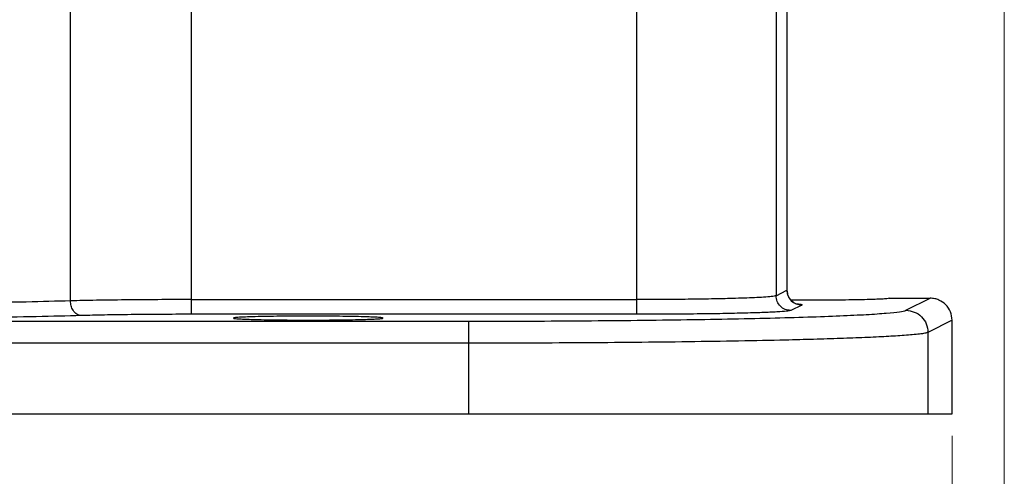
# Model space of a CAD drawing. Header units: inches. Extents: x 0.6 to 16.3, y 0.2 to 11.5.
# Tile 4 of 18: x 5.6 to 7.4, y 4.1 to 5. Entities that reach past the tile are written whole.
import ezdxf

# ---------------------------------------------------------------- set-up
doc = ezdxf.new("R2010")
doc.units = ezdxf.units.IN
doc.header["$MEASUREMENT"] = 0
doc.styles.add('SLDTEXTSTYLE0', font='TXT', dxfattribs={"width": 0.75})
doc.dimstyles.new('SLDDIMSTYLE1', dxfattribs={"dimtxt": 0.137795, "dimasz": 0.14, "dimexe": 0, "dimexo": 0.0625, "dimgap": 0.034449, "dimtad": 0, "dimdec": 1, "dimlfac": 1.5, "dimrnd": 1e-09, "dimzin": 12, "dimdsep": 46, "dimtxsty": 'SLDTEXTSTYLE0', "dimblk1": 'CLOSED', "dimblk2": 'CLOSED', "dimsah": 1, "dimcen": 0.09, "dimadec": 0, "dimazin": 3, "dimtfac": 1, "dimtofl": 0, "dimtmove": 0, "dimatfit": 3, "dimldrblk": 'CLOSED', "dimfxl": 0, "dimfrac": 2, "dimtolj": 1, "dimtzin": 12, "dimarcsym": 0})
doc.dimstyles.new('SLDDIMSTYLE3', dxfattribs={"dimtxt": 0.137795, "dimasz": 0.14, "dimexe": 0, "dimexo": 0.0625, "dimgap": 0.034449, "dimtad": 0, "dimdec": 1, "dimlfac": 1.5, "dimrnd": 1e-09, "dimzin": 12, "dimdsep": 46, "dimtxsty": 'SLDTEXTSTYLE0', "dimblk1": 'CLOSED', "dimblk2": 'CLOSED', "dimsah": 1, "dimcen": 0.09, "dimadec": 0, "dimazin": 3, "dimtfac": 1, "dimtdec": 1, "dimtofl": 0, "dimtmove": 0, "dimatfit": 3, "dimldrblk": 'CLOSED', "dimfxl": 0, "dimfrac": 2, "dimtolj": 1, "dimtzin": 12, "dimarcsym": 0})

# ---------------------------------------------------------------- blocks, each defined once
blk = doc.blocks.new('_Closed')
at = {"color": 0, "linetype": 'ByBlock', "lineweight": -2}
for p, q in [((-1, 0.166667), (0, 0)), ((-1, 0.166667), (-1, -0.166667)), ((0, 0), (-1, -0.166667)), ((0, 0), (-1, 0))]:
    blk.add_line(p, q, dxfattribs=at)
blk = doc.blocks.new('_D_5')
at = {"color": 7, "linetype": 'Continuous', "lineweight": 0}
for p, q in [((5.2159, 4.4866), (5.2159, 3.4776)), ((7.2993, 4.2059), (7.2993, 3.4776)), ((5.7587, 3.7154), (5.7167, 3.7154)), ((5.7167, 3.7154), (5.7167, 3.4967)), ((5.9623, 3.7154), (6.0043, 3.7154)), ((6.0043, 3.7154), (6.0043, 3.4967)), ((5.2159, 3.517), (5.5959, 3.517)), ((7.2993, 3.517), (6.1251, 3.517)), ((5.7167, 3.4967), (5.7587, 3.4967)), ((6.0043, 3.4967), (5.9623, 3.4967))]:
    blk.add_line(p, q, dxfattribs=at)
at = {"color": 7, "linetype": 'Continuous', "lineweight": 18, "xscale": 0.14, "yscale": 0.14, "rotation": 180.0000000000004}
blk.add_blockref('_Closed', (5.2159, 3.517, -0.3275), dxfattribs=at)
at = {"color": 7, "linetype": 'Continuous', "lineweight": 18, "xscale": 0.14, "yscale": 0.14}
blk.add_blockref('_Closed', (7.2993, 3.517, -0.3275), dxfattribs=at)
at = {"color": 7, "linetype": 'Continuous', "lineweight": 18, "char_height": 0.1378, "attachment_point": 1, "style": 'SLDTEXTSTYLE0'}
for s, insert in [('79', (5.7587, 3.6743)), ('3.1', (5.7332, 3.4681))]:
    blk.add_mtext(s, dxfattribs=dict(at, insert=insert))
blk = doc.blocks.new('_D_6')
at = {"color": 7, "linetype": 'Continuous', "lineweight": 0}
for p, q in [((7.3937, 5.4602), (7.3937, 3.0039)), ((5.2159, 4.4866), (5.2159, 3.0039)), ((6.1362, 3.2417), (6.0942, 3.2417)), ((6.0942, 3.2417), (6.0942, 3.023)), ((6.3398, 3.2417), (6.3818, 3.2417)), ((6.3818, 3.2417), (6.3818, 3.023)), ((5.2159, 3.0433), (5.9734, 3.0433)), ((7.3937, 3.0433), (6.5026, 3.0433)), ((6.0942, 3.023), (6.1362, 3.023)), ((6.3818, 3.023), (6.3398, 3.023))]:
    blk.add_line(p, q, dxfattribs=at)
at = {"color": 7, "linetype": 'Continuous', "lineweight": 18, "xscale": 0.14, "yscale": 0.14, "rotation": 180.0000000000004}
blk.add_blockref('_Closed', (5.2159, 3.0433, -0.3275), dxfattribs=at)
at = {"color": 7, "linetype": 'Continuous', "lineweight": 18, "xscale": 0.14, "yscale": 0.14}
blk.add_blockref('_Closed', (7.3937, 3.0433, -0.3275), dxfattribs=at)
at = {"color": 7, "linetype": 'Continuous', "lineweight": 18, "char_height": 0.1378, "attachment_point": 1, "style": 'SLDTEXTSTYLE0'}
for s, insert in [('83', (6.1362, 3.2006)), ('3.3', (6.1107, 2.9944))]:
    blk.add_mtext(s, dxfattribs=dict(at, insert=insert))

msp = doc.modelspace()

# ---------------------------------------------------------------- linework, layer by layer
at = {"color": 7, "linetype": 'Continuous', "lineweight": 25}
for p, q in [((6.9999, 5.187), (6.9999, 4.4693)), ((7.0003, 4.4693), (7.0003, 5.1873)), ((5.7016, 4.4501), (5.7016, 5.0306)), ((5.921, 4.4525), (5.921, 4.9989)), ((6.7271, 4.9989), (6.7271, 4.4525)), ((6.9801, 4.9823), (6.9801, 4.4594)), ((6.9801, 4.4594), (6.9999, 4.4693)), ((7.0003, 4.4692), (7.0003, 4.4693)), ((5.921, 4.4525), (6.7271, 4.4525)), ((7.0266, 4.4426), (7.0068, 4.4327)), ((7.1849, 4.4549), (7.2593, 4.4549)), ((7.2155, 4.433), (7.2593, 4.4549)), ((6.7271, 4.4258), (5.921, 4.4258)), ((4.0086, 4.4134), (6.4232, 4.4134)), ((7.2993, 4.415), (7.2554, 4.3931)), ((7.2993, 4.2453), (7.2993, 4.415)), ((7.2554, 4.3931), (7.2554, 4.2453)), ((6.4232, 4.3734), (4.0086, 4.3734)), ((6.4232, 4.3734), (6.4232, 4.2453)), ((4.0086, 4.2453), (6.4232, 4.2453)), ((6.4232, 4.2453), (7.2554, 4.2453)), ((7.2554, 4.2453), (7.2993, 4.2453))]:
    msp.add_line(p, q, dxfattribs=at)
for points in [[(6.9999, 4.4693), (7.0003, 4.4658), (7.0011, 4.4588), (7.0073, 4.45), (7.0161, 4.4439), (7.0231, 4.443), (7.0266, 4.4426)], [(5.921, 4.4258), (5.921, 4.4263), (5.921, 4.4272), (5.921, 4.4334), (5.921, 4.4421), (5.921, 4.449), (5.921, 4.4525)], [(6.7271, 4.4525), (6.7271, 4.449), (6.7271, 4.4421), (6.7271, 4.4334), (6.7271, 4.4272), (6.7271, 4.4263), (6.7271, 4.4258)], [(7.0068, 4.4327), (7.0033, 4.4331), (6.9963, 4.434), (6.9875, 4.4401), (6.9813, 4.4489), (6.9805, 4.4559), (6.9801, 4.4594)], [(7.2155, 4.433), (7.2207, 4.4324), (7.2311, 4.4312), (7.2443, 4.422), (7.2536, 4.4088), (7.2548, 4.3983), (7.2554, 4.3931)], [(6.4232, 4.4134), (6.4232, 4.4126), (6.4232, 4.4112), (6.4232, 4.4019), (6.4232, 4.3888), (6.4232, 4.3785), (6.4232, 4.3734)]]:
    msp.add_open_spline(points, degree=3, dxfattribs=at)
for points, knots in [([(7.0124, 4.4473), (7.0124, 4.4474), (7.0122, 4.4476), (7.01, 4.449), (7.0078, 4.451), (7.0064, 4.4525), (7.005, 4.4542), (7.0037, 4.4562), (7.0026, 4.4582), (7.0007, 4.4629), (7.0005, 4.4666), (7.0003, 4.4697)], [0, 0, 0, 0, 0.173437, 0.40557, 0.487967, 0.553664, 0.60808, 0.657168, 0.70611, 0.758063, 1, 1, 1, 1]), ([(5.7016, 4.4501), (5.6759, 4.4494), (5.6259, 4.448), (5.5329, 4.4466), (5.4331, 4.4456), (5.3626, 4.4455), (5.3277, 4.4455)], [0, 0, 0, 0, 0.256485, 0.500028, 0.751903, 1, 1, 1, 1]), ([(5.921, 4.4525), (5.9005, 4.4524), (5.8592, 4.4524), (5.8006, 4.4519), (5.746, 4.4512), (5.7167, 4.4505), (5.7016, 4.4501)], [0, 0, 0, 0, 0.24812, 0.49998, 0.743524, 1, 1, 1, 1]), ([(5.7216, 4.4234), (5.7187, 4.424), (5.7129, 4.4251), (5.7064, 4.4323), (5.7024, 4.441), (5.7019, 4.4471), (5.7016, 4.4501)], [0, 0, 0, 0, 0.279634, 0.559249, 0.779637, 1, 1, 1, 1]), ([(6.9801, 4.4594), (6.9781, 4.4589), (6.9744, 4.458), (6.9591, 4.4568), (6.9419, 4.4559), (6.923, 4.4551), (6.8976, 4.4543), (6.8643, 4.4536), (6.8212, 4.4529), (6.7751, 4.4525), (6.7431, 4.4525), (6.7271, 4.4525)], [0, 0, 0, 0, 0.140976, 0.249982, 0.338293, 0.421686, 0.50016, 0.627681, 0.750092, 0.875825, 1, 1, 1, 1]), ([(7.1849, 4.4549), (7.1842, 4.4546), (7.1827, 4.4541), (7.1701, 4.4532), (7.1503, 4.4525), (7.1244, 4.4519), (7.0929, 4.4515), (7.0517, 4.4513), (7.021, 4.4515), (7.007, 4.4516)], [0, 0, 0, 0, 0.128971, 0.241393, 0.415896, 0.524281, 0.629818, 0.831429, 1, 1, 1, 1]), ([(7.2993, 4.415), (7.2987, 4.4202), (7.2974, 4.4307), (7.2884, 4.4437), (7.2776, 4.4511), (7.2676, 4.4544), (7.2621, 4.4548), (7.2593, 4.4549)], [0, 0, 0, 0, 0.250714, 0.499136, 0.734643, 0.863714, 1, 1, 1, 1]), ([(5.921, 4.4258), (5.9022, 4.4258), (5.8646, 4.4257), (5.8109, 4.4252), (5.7615, 4.4245), (5.7349, 4.4238), (5.7216, 4.4234)], [0, 0, 0, 0, 0.249982, 0.499974, 0.749978, 1, 1, 1, 1]), ([(6.4232, 4.4134), (6.4567, 4.4134), (6.5236, 4.4134), (6.6224, 4.414), (6.7179, 4.4148), (6.8088, 4.4159), (6.8936, 4.4173), (6.9708, 4.419), (7.0392, 4.4209), (7.0978, 4.4231), (7.1456, 4.4254), (7.1817, 4.4279), (7.2065, 4.4304), (7.2125, 4.4322), (7.2155, 4.433)], [0, 0, 0, 0, 0.083276, 0.166645, 0.249964, 0.333222, 0.416637, 0.499947, 0.583254, 0.666658, 0.749961, 0.833215, 0.91673, 1, 1, 1, 1]), ([(7.0068, 4.4327), (7.0049, 4.4323), (7.0011, 4.4314), (6.9828, 4.43), (6.9561, 4.4288), (6.921, 4.4278), (6.879, 4.4269), (6.8315, 4.4263), (6.7803, 4.4259), (6.7449, 4.4258), (6.7271, 4.4258)], [0, 0, 0, 0, 0.125022, 0.25004, 0.375051, 0.500054, 0.625049, 0.750037, 0.87502, 1, 1, 1, 1]), ([(5.7216, 4.4234), (5.6952, 4.4228), (5.6426, 4.4214), (5.545, 4.4199), (5.439, 4.419), (5.3648, 4.4189), (5.3277, 4.4188)], [0, 0, 0, 0, 0.250022, 0.500026, 0.750016, 1, 1, 1, 1]), ([(6.1326, 4.4225), (6.1499, 4.4224), (6.1762, 4.4224), (6.2078, 4.4219), (6.2336, 4.4214), (6.2536, 4.4206), (6.2657, 4.4198), (6.2696, 4.4189), (6.2657, 4.4181), (6.2536, 4.4172), (6.2336, 4.4165), (6.2078, 4.4159), (6.1762, 4.4155), (6.1326, 4.4153), (6.089, 4.4155), (6.0574, 4.4159), (6.0316, 4.4165), (6.0116, 4.4172), (5.9995, 4.4181), (5.9956, 4.4189), (5.9995, 4.4198), (6.0116, 4.4206), (6.0316, 4.4214), (6.0574, 4.4219), (6.089, 4.4224), (6.1153, 4.4224), (6.1326, 4.4225)], [0, 0, 0, 0, 0.060622, 0.092355, 0.124946, 0.177415, 0.211219, 0.25, 0.28878, 0.322584, 0.375054, 0.407645, 0.439378, 0.5, 0.560621, 0.592355, 0.624946, 0.677415, 0.711219, 0.75, 0.78878, 0.822584, 0.875054, 0.907645, 0.939378, 1, 1, 1, 1]), ([(7.2554, 4.3931), (7.2538, 4.3925), (7.2507, 4.3915), (7.2407, 4.39), (7.228, 4.3887), (7.2133, 4.3875), (7.1973, 4.3864), (7.1746, 4.3851), (7.1426, 4.3836), (7.0981, 4.3819), (7.0497, 4.3804), (6.9892, 4.3788), (6.9142, 4.3773), (6.8225, 4.3759), (6.7258, 4.3747), (6.626, 4.374), (6.5248, 4.3735), (6.4569, 4.3734), (6.4232, 4.3734)], [0, 0, 0, 0, 0.0506363, 0.0976925, 0.1411684, 0.1810636, 0.2173778, 0.2501108, 0.3168163, 0.3807244, 0.4418347, 0.5001473, 0.5870069, 0.6724455, 0.7564635, 0.8390615, 0.9202401, 1, 1, 1, 1])]:
    msp.add_open_spline(points, degree=3, knots=knots, dxfattribs=at)
at = {"color": 8, "linetype": 'Continuous', "lineweight": 25}
msp.add_open_spline([(7.016, 4.4449), (7.0178, 4.4448), (7.028, 4.4441), (7.0272, 4.4433), (7.0266, 4.4426)], degree=3, knots=[0, 0, 0, 0, 0.170568, 1, 1, 1, 1], dxfattribs=at)

# ---------------------------------------------------------------- dimensions: what is measured, and where the dimension line sits
at = {"color": 7, "linetype": 'Continuous', "lineweight": 18}
for base, p1, dimstyle, picture, middle in [((5.2159, 3.0433), (7.3937, 5.4995), 'SLDDIMSTYLE3', '_D_6', (6.238, 3.0433)), ((5.2159, 3.517), (7.2993, 4.2453), 'SLDDIMSTYLE1', '_D_5', (5.8605, 3.517))]:
    dim = msp.add_linear_dim(base=base, p1=p1, p2=(5.2159, 4.526), dimstyle=dimstyle, dxfattribs=at)
    dim.commit()
    dim.dimension.update_dxf_attribs({"geometry": picture, "text_midpoint": middle, "dimtype": 160})

doc.saveas('drawing.dxf')
